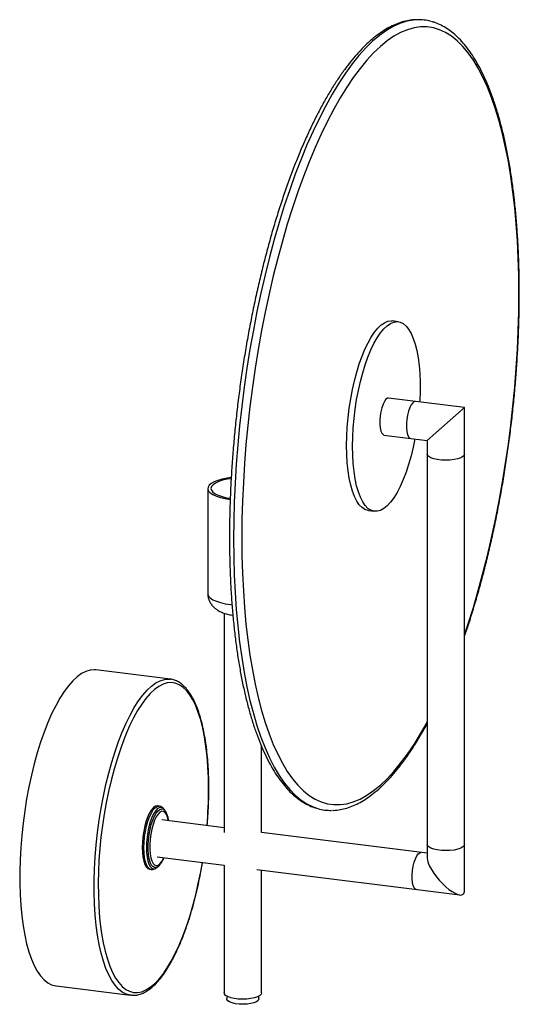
# Paper-space layout '_Dimétrica' of a CAD drawing. Header units: millimetres. Extents: x -18 to 139, y -55 to 254.
import ezdxf

# ---------------------------------------------------------------- set-up
doc = ezdxf.new("R2010")
doc.units = ezdxf.units.MM

psp = doc.layouts.new('_Dimétrica')

# ---------------------------------------------------------------- linework, layer by layer
at = {"color": 7, "linetype": 'Continuous', "lineweight": 25}
for p, q in [((101.17, 158.91), (99.3, 159.15)), ((121.98, 131.95), (98.15, 134.95)), ((110.28, 121.63), (121.98, 131.95)), ((121.98, -19.79), (121.98, 131.95)), ((96.69, 123.34), (110.28, 121.63)), ((110.28, 121.63), (110.28, -9.47)), ((41.38, 106.54), (41.38, 73.54)), ((91.8, 99.62), (93.67, 99.38)), ((46.53, 67.41), (46.53, -1.44)), ((29.64, 46.66), (6.25, 49.61)), ((29.5, 46.68), (29.64, 46.66)), ((58.23, -1.44), (58.23, 25.64)), ((26.12, 6.79), (25.57, 6.86)), ((28.09, 5.22), (27.8, 5.65)), ((28.09, 5.22), (28.33, 4.81)), ((46.53, 0.03), (26.92, 2.5)), ((110.28, -8), (58.23, -1.44)), ((25.46, -9.1), (46.53, -11.76)), ((25.53, -12.37), (25.92, -12.03)), ((46.53, -11.76), (46.53, -51.85)), ((23.07, -12.99), (23.62, -13.05)), ((23.62, -13.05), (23.56, -13.05)), ((56.77, -13.05), (120.52, -21.08)), ((58.23, -51.85), (58.23, -13.23)), ((-6.25, -49.61), (17.14, -52.55)), ((17.45, -52.58), (17.14, -52.55)), ((47.38, -52.87), (47.38, -53.74)), ((57.38, -53.74), (57.38, -52.87))]:
    psp.add_line(p, q, dxfattribs=at)
at = {"color": 8, "linetype": 'Continuous', "lineweight": 25}
psp.add_line((48.49, 70.11), (48.97, 70.05), dxfattribs=at)
at = {"color": 8, "linetype": 'Continuous', "lineweight": 25, "flags": 128}
for points in [[(107.25, 253.74), (105.9, 253.65), (103.82, 253.27), (101.71, 252.59), (99.58, 251.62), (97.44, 250.36), (95.3, 248.81), (93.14, 246.99), (90.99, 244.88), (88.85, 242.5), (86.72, 239.85), (84.6, 236.94), (82.5, 233.78), (80.44, 230.37), (78.4, 226.72), (76.4, 222.84), (74.44, 218.74), (72.52, 214.43), (70.66, 209.91), (68.85, 205.21), (67.1, 200.32), (65.41, 195.27), (63.79, 190.07), (62.24, 184.72), (60.77, 179.23), (59.37, 173.64), (58.05, 167.93), (56.82, 162.14), (55.68, 156.27), (54.63, 150.33), (53.67, 144.35), (52.8, 138.33), (52.03, 132.29), (51.36, 126.25), (50.79, 120.21), (50.32, 114.2), (49.96, 108.22), (49.7, 102.29), (49.54, 96.43), (49.49, 90.64)], [(121.98, 60.6), (123.14, 64.07), (124.76, 69.21), (126.3, 74.5), (127.77, 79.92), (129.17, 85.46), (130.48, 91.11), (131.71, 96.84), (132.85, 102.66), (133.9, 108.54), (134.86, 114.47), (135.73, 120.44), (136.5, 126.43), (137.17, 132.42), (137.74, 138.41), (138.2, 144.37), (138.57, 150.3), (138.83, 156.18), (138.99, 162), (139.04, 167.73), (138.99, 173.38), (138.83, 178.92), (138.57, 184.34), (138.2, 189.62), (137.74, 194.76), (137.17, 199.75), (136.5, 204.56), (135.73, 209.19), (134.86, 213.63), (133.9, 217.87), (132.85, 221.9), (131.71, 225.7), (130.48, 229.27), (129.17, 232.6), (127.77, 235.68), (126.3, 238.5), (124.76, 241.06), (123.14, 243.36), (121.46, 245.37), (119.71, 247.11), (117.91, 248.57), (116.05, 249.73), (114.15, 250.61), (112.19, 251.2), (110.2, 251.49), (108.18, 251.49), (106.12, 251.19), (104.04, 250.6), (101.93, 249.72), (99.82, 248.55), (97.69, 247.09), (95.55, 245.35), (93.42, 243.33), (91.29, 241.03), (89.17, 238.47), (87.07, 235.64), (84.99, 232.55), (82.93, 229.22), (80.9, 225.65), (78.91, 221.84), (76.96, 217.82), (75.05, 213.58), (73.2, 209.13), (71.39, 204.5), (69.65, 199.68), (67.96, 194.7), (66.35, 189.55), (64.8, 184.26), (63.33, 178.84), (61.94, 173.3), (60.62, 167.66), (59.39, 161.92), (58.25, 156.11), (57.2, 150.23), (56.24, 144.29), (55.38, 138.33), (54.61, 132.34), (53.94, 126.35), (53.37, 120.36), (52.9, 114.39), (52.54, 108.46), (52.27, 102.58), (52.12, 96.77), (52.07, 91.03), (52.07, 91.03)], [(106.57, 133.89), (106.2, 133.83), (105.72, 133.49), (105.25, 132.85), (104.81, 131.95), (104.42, 130.85), (104.11, 129.59), (103.9, 128.26), (103.79, 126.92), (103.79, 125.63), (103.9, 124.49), (104.11, 123.53), (104.42, 122.82), (104.81, 122.4), (105.11, 122.28)], [(121.98, 117.36), (121.88, 117), (121.47, 116.57), (120.78, 116.18), (119.84, 115.85), (118.69, 115.61), (117.41, 115.46), (116.06, 115.41), (114.71, 115.47), (113.44, 115.63), (112.32, 115.88), (111.4, 116.22), (110.73, 116.61), (110.36, 117.05), (110.28, 117.36)], [(49.49, 90.64), (49.54, 84.95), (49.7, 79.37), (49.96, 73.9), (50.32, 68.56), (50.79, 63.38), (51.36, 58.34), (52.03, 53.48), (52.8, 48.8), (53.67, 44.31), (54.63, 40.02), (55.68, 35.94), (56.82, 32.09), (58.05, 28.46), (59.37, 25.08), (60.77, 21.95), (62.24, 19.07), (63.79, 16.45), (65.41, 14.1), (67.1, 12.03), (68.85, 10.23), (70.66, 8.72), (72.52, 7.49), (74.44, 6.56), (75.9, 6.05)], [(52.07, 91.03), (52.12, 85.39), (52.27, 79.85), (52.54, 74.43), (52.9, 69.14), (53.37, 64), (53.94, 59.02), (54.61, 54.21), (55.38, 49.57), (56.24, 45.13), (57.2, 40.89), (58.25, 36.87), (59.39, 33.07), (60.62, 29.5), (61.94, 26.17), (63.33, 23.09), (64.8, 20.26), (66.35, 17.7), (67.96, 15.41), (69.65, 13.39), (71.39, 11.65), (73.2, 10.2), (75.05, 9.03), (76.96, 8.15), (78.91, 7.57), (80.9, 7.28), (82.93, 7.28), (84.99, 7.57), (87.07, 8.16), (89.17, 9.05), (91.29, 10.22), (93.42, 11.68), (95.55, 13.42), (97.69, 15.44), (99.82, 17.73), (101.93, 20.3), (104.04, 23.13), (106.12, 26.21), (108.18, 29.54), (110.2, 33.12), (110.28, 33.26)], [(41.38, 73.54), (41.4, 73.35), (41.64, 72.75), (42.18, 72.17), (42.99, 71.63), (44.07, 71.14), (45.36, 70.72), (46.85, 70.37), (48.49, 70.11)], [(17.14, -52.55), (17.02, -52.54), (15.76, -52.2), (14.55, -51.57), (13.39, -50.64), (12.29, -49.43), (11.25, -47.93), (10.29, -46.17), (9.41, -44.15), (8.62, -41.88), (7.91, -39.37), (7.29, -36.65), (6.77, -33.72), (6.36, -30.61), (6.04, -27.33), (5.83, -23.9), (5.72, -20.35), (5.72, -16.7), (5.83, -12.96), (6.04, -9.16), (6.36, -5.32), (6.77, -1.47), (7.29, 2.37), (7.91, 6.18), (8.62, 9.93), (9.41, 13.61), (10.29, 17.19), (11.25, 20.64), (12.29, 23.96), (13.39, 27.11), (14.55, 30.08), (15.76, 32.86), (17.02, 35.42), (18.32, 37.74), (19.64, 39.83), (20.99, 41.65), (22.36, 43.21), (23.73, 44.49), (25.1, 45.48), (26.46, 46.19), (27.79, 46.59), (29.11, 46.7), (29.5, 46.68)], [(41.64, 12.21), (41.59, 15.75), (41.44, 19.17), (41.18, 22.46), (40.82, 25.59), (40.36, 28.55), (39.8, 31.32), (39.15, 33.89), (38.41, 36.23), (37.59, 38.34), (36.69, 40.19), (35.71, 41.79), (34.67, 43.12), (33.56, 44.16), (32.39, 44.93), (31.18, 45.41), (29.93, 45.59), (28.64, 45.48), (27.33, 45.08), (26, 44.4), (24.66, 43.42), (23.31, 42.17), (21.98, 40.64), (20.65, 38.85), (19.35, 36.81), (18.08, 34.53), (16.85, 32.02), (15.66, 29.3), (15.43, 28.73)], [(23.56, -13.05), (23.1, -12.86), (22.6, -12.36), (22.16, -11.58), (21.81, -10.55), (21.55, -9.29), (21.39, -7.84), (21.33, -6.25), (21.39, -4.57), (21.55, -2.84), (21.81, -1.12), (22.16, 0.54), (22.6, 2.08), (23.1, 3.47), (23.66, 4.66), (24.25, 5.61), (24.87, 6.29), (25.48, 6.69), (26.08, 6.79), (26.13, 6.79)], [(27.8, 5.65), (27.74, 5.74), (27.25, 6.22), (26.7, 6.42), (26.13, 6.32), (25.53, 5.94), (24.93, 5.27), (24.36, 4.35), (23.81, 3.2), (23.32, 1.85), (22.9, 0.35), (22.56, -1.26), (22.31, -2.93), (22.15, -4.61), (22.1, -6.24)], [(25.92, -12.03), (25.77, -12.15), (25.19, -12.45), (24.63, -12.46), (24.11, -12.17), (23.65, -11.6), (23.26, -10.76), (22.96, -9.68), (22.75, -8.39), (22.65, -6.94), (22.65, -5.37), (22.75, -3.73), (22.96, -2.07), (23.26, -0.46), (23.65, 1.06), (24.11, 2.45), (24.63, 3.65), (25.19, 4.63), (25.77, 5.36), (26.36, 5.81), (26.93, 5.96), (27.47, 5.82), (27.97, 5.39), (28.09, 5.22)], [(29, 2.24), (28.75, 3.33), (28.39, 4.22), (27.95, 4.85), (27.45, 5.18), (26.91, 5.2), (26.34, 4.91), (25.76, 4.33), (25.2, 3.47), (24.67, 2.37), (24.2, 1.06), (23.81, -0.4), (23.49, -1.97), (23.28, -3.59), (23.17, -5.2), (23.17, -6.73), (23.28, -8.15), (23.49, -9.39), (23.81, -10.41), (24.2, -11.17), (24.67, -11.65), (25.2, -11.82), (25.76, -11.69), (26.34, -11.26), (26.91, -10.54), (27.45, -9.55), (27.54, -9.37)], [(121.98, -5.2), (121.88, -5.57), (121.47, -6), (120.78, -6.39), (119.84, -6.71), (118.69, -6.96), (117.41, -7.11), (116.06, -7.15), (114.71, -7.09), (113.44, -6.93), (112.32, -6.68), (111.4, -6.35), (110.73, -5.95), (110.36, -5.52), (110.28, -5.2)], [(22.1, -6.24), (22.15, -7.79), (22.31, -9.19), (22.56, -10.41), (22.9, -11.42), (23.32, -12.17), (23.81, -12.66), (24.36, -12.85), (24.93, -12.75), (25.53, -12.37)], [(106.84, -19.36), (106.54, -19.24), (106.15, -18.82), (105.84, -18.11), (105.63, -17.15), (105.52, -16), (105.52, -14.72), (105.63, -13.38), (105.84, -12.05), (106.15, -10.79), (106.54, -9.69), (106.98, -8.79), (107.45, -8.15), (107.93, -7.8), (108.3, -7.75)], [(7.43, -28.25), (7.63, -30.17), (8.04, -33.22), (8.55, -36.09), (9.15, -38.76), (9.85, -41.22), (10.63, -43.44), (11.49, -45.42), (12.43, -47.15), (13.44, -48.61), (14.52, -49.8), (15.66, -50.71), (16.85, -51.33), (18.08, -51.66), (19.35, -51.7), (20.65, -51.45), (21.98, -50.9), (23.31, -50.07), (24.66, -48.96), (26, -47.57), (27.33, -45.91), (28.64, -43.99), (29.93, -41.83), (31.18, -39.43), (32.39, -36.82), (33.56, -34), (34.67, -31), (35.71, -27.83), (36.69, -24.5), (37.59, -21.06), (38.41, -17.5), (39.15, -13.85), (39.68, -10.9)]]:
    psp.add_lwpolyline(points, dxfattribs=at)
at = {"color": 7, "linetype": 'Continuous', "lineweight": 25, "flags": 128}
for points in [[(84.95, 120.03), (85, 122.89), (85.16, 125.82), (85.42, 128.78), (85.78, 131.75), (86.24, 134.69), (86.79, 137.59), (87.43, 140.4), (88.15, 143.1), (88.94, 145.66), (89.8, 148.07), (90.71, 150.28), (91.68, 152.29), (92.68, 154.08), (93.71, 155.61), (94.76, 156.89), (95.82, 157.89), (96.87, 158.61), (97.91, 159.04), (98.93, 159.17), (99.3, 159.15)], [(86.82, 119.79), (86.87, 122.66), (87.03, 125.58), (87.29, 128.55), (87.65, 131.51), (88.11, 134.46), (88.66, 137.35), (89.3, 140.16), (90.02, 142.86), (90.81, 145.43), (91.67, 147.83), (92.58, 150.05), (93.55, 152.06), (94.55, 153.84), (95.58, 155.38), (96.63, 156.65), (97.69, 157.66), (98.74, 158.38), (99.78, 158.8), (100.8, 158.94), (101.79, 158.78), (102.73, 158.32), (103.61, 157.57), (104.44, 156.54), (105.2, 155.24), (105.88, 153.68), (106.47, 151.88), (106.98, 149.85), (107.39, 147.61), (107.7, 145.19), (107.91, 142.61), (108.02, 139.9), (108.02, 137.08), (107.91, 134.18), (107.89, 133.73)], [(98.15, 134.95), (97.78, 134.9), (97.3, 134.55), (96.83, 133.91), (96.39, 133.01), (96, 131.91), (95.7, 130.65), (95.48, 129.32), (95.37, 127.98), (95.37, 126.7), (95.48, 125.55), (95.7, 124.59), (96, 123.88), (96.39, 123.46), (96.69, 123.34)], [(106.42, 122.12), (105.88, 119.53), (105.2, 116.77), (104.44, 114.13), (103.61, 111.64), (102.73, 109.33), (101.79, 107.21), (100.8, 105.31), (99.78, 103.65), (98.74, 102.25), (97.69, 101.1), (96.63, 100.24), (95.58, 99.67), (94.55, 99.39), (93.55, 99.4), (92.58, 99.71), (91.67, 100.31), (90.81, 101.2), (90.02, 102.37), (89.3, 103.8), (88.66, 105.49), (88.11, 107.41), (87.65, 109.54), (87.29, 111.87), (87.03, 114.37), (86.87, 117.02), (86.82, 119.79)], [(91.8, 99.62), (91.68, 99.64), (90.71, 99.95), (89.8, 100.55), (88.94, 101.44), (88.15, 102.6), (87.43, 104.04), (86.79, 105.72), (86.24, 107.64), (85.78, 109.78), (85.42, 112.11), (85.16, 114.61), (85, 117.26), (84.95, 120.03)], [(48.71, 109.99), (47.45, 109.81), (45.9, 109.5), (44.52, 109.1), (43.36, 108.64), (42.45, 108.11), (41.81, 107.55), (41.45, 106.95), (41.4, 106.35), (41.64, 105.75), (42.18, 105.17), (42.99, 104.63), (44.07, 104.14), (45.36, 103.71), (46.85, 103.37), (48.49, 103.11)], [(48.67, 109.63), (47.49, 109.44), (46.05, 109.12), (44.8, 108.71), (43.79, 108.24), (43.03, 107.72), (42.56, 107.16), (42.38, 106.58), (42.51, 106), (42.94, 105.44), (43.66, 104.91), (44.64, 104.43), (45.86, 104.01), (47.28, 103.67), (48.43, 103.48)], [(6.25, 49.61), (5.72, 49.65), (4.41, 49.54), (3.07, 49.13), (1.71, 48.43), (0.34, 47.43), (-1.03, 46.15), (-2.39, 44.6), (-3.74, 42.77), (-5.07, 40.69), (-6.37, 38.36), (-7.63, 35.8), (-8.84, 33.03), (-10, 30.06), (-11.1, 26.9), (-12.13, 23.59), (-13.09, 20.13), (-13.97, 16.56), (-14.77, 12.88), (-15.48, 9.12), (-16.09, 5.31), (-16.61, 1.47), (-17.03, -2.38), (-17.35, -6.21), (-17.56, -10.01), (-17.66, -13.75), (-17.66, -17.41), (-17.56, -20.96), (-17.35, -24.38), (-17.03, -27.66), (-16.61, -30.77), (-16.09, -33.7), (-15.48, -36.42), (-14.77, -38.93), (-13.97, -41.2), (-13.09, -43.22), (-12.13, -44.99), (-11.1, -46.48), (-10, -47.69), (-8.84, -48.62), (-7.63, -49.25), (-6.37, -49.59), (-6.25, -49.61)], [(25.57, 6.86), (25.53, 6.86), (24.93, 6.76), (24.32, 6.36), (23.71, 5.68), (23.11, 4.73), (22.55, 3.54), (22.05, 2.15), (21.61, 0.61), (21.26, -1.05), (21, -2.77), (20.84, -4.5), (20.79, -6.18), (20.84, -7.77), (21, -9.22), (21.26, -10.48), (21.61, -11.51), (22.05, -12.29), (22.55, -12.79), (23.07, -12.99)], [(26.52, -11.35), (26.36, -11.56), (25.92, -12.03)], [(110.28, -9.47), (110.36, -10.17), (110.61, -11.05), (111.03, -12.04), (111.6, -13.11), (112.32, -14.22), (113.14, -15.35), (114.06, -16.46), (115.05, -17.51), (116.06, -18.47), (117.08, -19.31), (118.06, -20.02), (118.99, -20.56), (119.84, -20.92), (120.57, -21.09), (121.16, -21.06), (121.6, -20.84)], [(58.23, -51.85), (58.13, -52.22), (57.73, -52.65), (57.03, -53.04), (56.09, -53.36), (54.94, -53.61), (53.66, -53.76), (52.31, -53.8), (50.96, -53.75), (49.69, -53.59), (48.57, -53.33), (47.65, -53), (46.98, -52.6), (46.61, -52.17), (46.53, -51.85)], [(57.38, -53.74), (57.38, -53.82), (57.16, -54.23), (56.65, -54.61), (55.86, -54.94), (54.86, -55.19), (53.7, -55.35), (52.46, -55.41), (51.22, -55.36), (50.04, -55.21), (49.02, -54.97), (48.2, -54.66), (47.65, -54.28), (47.4, -53.87), (47.38, -53.74)]]:
    psp.add_lwpolyline(points, dxfattribs=at)
at = {"color": 7, "linetype": 'Continuous', "lineweight": 25}
for centre, radius, start, end in [((107.56, 239.77), 13.98, 74.1386, 91.2842), ((138.76, -17.62), 131.76, 159.4019, 184.6253), ((79.81, 19.48), 13.99, 253.794, 271.7892), ((120.51, -19.85), 1.47, 317.8812, 2.3859)]:
    psp.add_arc(centre, radius, start, end, dxfattribs=at)
at = {"color": 8, "linetype": 'Continuous', "lineweight": 25}
psp.add_arc((-94.78, 12.43), 136.42, 355.0749, 359.9114, dxfattribs=at)
at = {"color": 7, "linetype": 'Continuous', "lineweight": 25}
for points, knots in [([(106.98, 253.74), (106.85, 253.74), (106.04, 253.76), (104.52, 253.55), (102.44, 253.08), (100.34, 252.32), (98.23, 251.31), (96.11, 250.02), (93.98, 248.48), (91.85, 246.67), (89.73, 244.61), (87.63, 242.3), (85.55, 239.75), (83.49, 236.97), (81.46, 233.96), (79.46, 230.74), (77.5, 227.3), (75.57, 223.66), (73.69, 219.82), (71.85, 215.79), (70.05, 211.59), (68.31, 207.21), (66.61, 202.67), (64.98, 197.98), (63.4, 193.14), (61.89, 188.18), (60.45, 183.08), (59.07, 177.88), (57.76, 172.58), (56.53, 167.18), (55.38, 161.71), (54.3, 156.17), (53.3, 150.57), (52.39, 144.93), (51.57, 139.26), (50.83, 133.57), (50.18, 127.87), (49.62, 122.17), (49.15, 116.49), (48.77, 110.84), (48.48, 105.23), (48.29, 99.67), (48.21, 95.02), (48.2, 92.24), (48.19, 91.27)], [0, 0, 0, 0, 0.0045207, 0.0277894, 0.0512261, 0.0749373, 0.0989683, 0.1233033, 0.1478833, 0.1726325, 0.19748, 0.2223715, 0.2472673, 0.2721448, 0.2969953, 0.3218158, 0.3466065, 0.3713691, 0.3961059, 0.4208198, 0.4455133, 0.470189, 0.4948492, 0.5194958, 0.5441307, 0.5687555, 0.5933715, 0.6179802, 0.6425825, 0.6671795, 0.691772, 0.7163611, 0.7409473, 0.7655314, 0.7901141, 0.814696, 0.8392778, 0.86386, 0.8884431, 0.9130279, 0.9376149, 0.9622049, 0.9867987, 1, 1, 1, 1]), ([(121.98, 60.16), (122.13, 60.58), (122.82, 62.56), (124.01, 66.25), (125.52, 71.22), (126.96, 76.31), (128.34, 81.52), (129.64, 86.83), (130.87, 92.23), (132.02, 97.7), (133.1, 103.24), (134.09, 108.84), (135, 114.48), (135.82, 120.15), (136.56, 125.85), (137.21, 131.55), (137.76, 137.24), (138.23, 142.92), (138.61, 148.57), (138.89, 154.18), (139.08, 159.74), (139.17, 165.24), (139.17, 170.66), (139.08, 175.99), (138.89, 181.22), (138.61, 186.35), (138.23, 191.36), (137.76, 196.24), (137.2, 200.98), (136.55, 205.57), (135.81, 210), (134.98, 214.26), (134.06, 218.35), (133.05, 222.25), (131.96, 225.96), (130.78, 229.47), (129.52, 232.77), (128.17, 235.86), (126.75, 238.73), (125.24, 241.38), (123.65, 243.79), (121.99, 245.95), (120.25, 247.87), (118.44, 249.53), (116.57, 250.92), (114.64, 252.03), (112.99, 252.77), (111.98, 253.04), (111.64, 253.13)], [0, 0, 0, 0, 0.006074, 0.028412, 0.05074, 0.07306, 0.095374, 0.117682, 0.139985, 0.162284, 0.18458, 0.206874, 0.229165, 0.251456, 0.273745, 0.296035, 0.318325, 0.340615, 0.362908, 0.385202, 0.407499, 0.4298, 0.452104, 0.474414, 0.49673, 0.519052, 0.541383, 0.563723, 0.586073, 0.608436, 0.630814, 0.653208, 0.67562, 0.698053, 0.720511, 0.742994, 0.765507, 0.788049, 0.810619, 0.833215, 0.855822, 0.878411, 0.900938, 0.923343, 0.945553, 0.967498, 0.98914, 1, 1, 1, 1]), ([(48.19, 91.27), (48.2, 90.32), (48.2, 87.57), (48.29, 83.08), (48.48, 77.85), (48.76, 72.73), (49.14, 67.72), (49.62, 62.85), (50.18, 58.12), (50.83, 53.53), (51.58, 49.1), (52.41, 44.85), (53.34, 40.77), (54.35, 36.87), (55.44, 33.17), (56.62, 29.66), (57.89, 26.36), (59.23, 23.28), (60.66, 20.42), (62.17, 17.78), (63.76, 15.38), (65.43, 13.22), (67.17, 11.31), (68.98, 9.66), (70.86, 8.28), (72.79, 7.18), (74.38, 6.46), (75.35, 6.21), (75.64, 6.13)], [0, 0, 0, 0, 0.021033, 0.061018, 0.101014, 0.141023, 0.181046, 0.221087, 0.261146, 0.301228, 0.341336, 0.381473, 0.421643, 0.461852, 0.502103, 0.542402, 0.582752, 0.623155, 0.66361, 0.704108, 0.744627, 0.78511, 0.82548, 0.865628, 0.905421, 0.944737, 0.983508, 1, 1, 1, 1]), ([(41.4, 73.55), (41.39, 73.51), (41.35, 73.05), (41.51, 72.21), (41.88, 71.12), (42.44, 70.16), (43.14, 69.34), (43.97, 68.64), (44.95, 68.03), (46.12, 67.51), (47.51, 67.08), (48.6, 66.85), (49.21, 66.77), (49.25, 66.76)], [0, 0, 0, 0, 0.0121428, 0.1143024, 0.2110222, 0.3045885, 0.397625, 0.4933202, 0.5962429, 0.7129213, 0.8482349, 0.9877647, 1, 1, 1, 1]), ([(41.71, 12.33), (41.71, 12.93), (41.7, 14.67), (41.61, 17.47), (41.42, 20.7), (41.14, 23.81), (40.76, 26.77), (40.29, 29.58), (39.73, 32.22), (39.09, 34.68), (38.35, 36.95), (37.54, 39.01), (36.63, 40.85), (35.65, 42.47), (34.57, 43.85), (33.42, 44.97), (32.21, 45.84), (30.93, 46.39), (30.01, 46.66), (29.52, 46.67), (29.47, 46.67)], [0, 0, 0, 0, 0.031596, 0.091695, 0.151831, 0.212011, 0.272245, 0.332548, 0.392936, 0.453428, 0.514047, 0.574815, 0.635745, 0.69682, 0.757919, 0.818701, 0.878634, 0.937163, 0.994183, 1, 1, 1, 1]), ([(80.52, 5.5), (80.63, 5.5), (81.42, 5.48), (82.91, 5.7), (84.99, 6.18), (87.09, 6.95), (89.2, 7.97), (91.32, 9.26), (93.45, 10.81), (95.58, 12.63), (97.7, 14.69), (99.8, 17.01), (101.88, 19.57), (103.93, 22.36), (105.96, 25.37), (107.96, 28.62), (109.4, 31.09), (110.16, 32.54), (110.28, 32.77)], [0, 0, 0, 0, 0.010451, 0.076854, 0.143748, 0.211433, 0.280031, 0.349493, 0.419647, 0.490278, 0.561183, 0.63221, 0.703246, 0.774228, 0.845133, 0.915953, 0.986687, 1, 1, 1, 1]), ([(41.19, 0.71), (41.27, 1.68), (41.45, 3.85), (41.62, 7.17), (41.7, 10.08), (41.71, 11.78), (41.71, 12.33)], [0, 0, 0, 0, 0.246275, 0.549509, 0.852813, 1, 1, 1, 1]), ([(28.04, 5.22), (28.03, 5.26), (27.88, 5.6), (27.53, 6.05), (26.95, 6.53), (26.45, 6.77), (26.18, 6.77), (26.13, 6.77)], [0, 0, 0, 0, 0.044856, 0.384218, 0.677744, 0.950214, 1, 1, 1, 1]), ([(29.09, 2.23), (29.05, 2.47), (28.95, 3.14), (28.72, 3.98), (28.47, 4.49), (28.36, 4.7)], [0, 0, 0, 0, 0.240371, 0.687624, 1, 1, 1, 1]), ([(17.5, -52.56), (17.82, -52.58), (18.58, -52.63), (19.79, -52.39), (21.12, -51.9), (22.47, -51.15), (23.81, -50.14), (25.16, -48.87), (26.49, -47.34), (27.8, -45.58), (29.08, -43.59), (30.33, -41.4), (31.53, -39), (32.69, -36.41), (33.8, -33.65), (34.86, -30.73), (35.85, -27.66), (36.78, -24.47), (37.65, -21.16), (38.43, -17.76), (39.14, -14.34), (39.54, -12.03), (39.73, -10.9)], [0, 0, 0, 0, 0.035193, 0.082901, 0.131291, 0.180863, 0.231578, 0.283049, 0.334853, 0.386691, 0.438434, 0.490057, 0.541566, 0.592977, 0.644306, 0.69557, 0.74678, 0.797949, 0.849085, 0.900196, 0.951288, 1, 1, 1, 1]), ([(23.52, -13.02), (23.58, -13.03), (23.87, -13.12), (24.43, -13.02), (25.08, -12.75), (25.45, -12.42), (25.64, -12.26)], [0, 0, 0, 0, 0.076351, 0.385739, 0.691862, 1, 1, 1, 1]), ([(26.61, -11.23), (26.75, -11.02), (27.11, -10.52), (27.45, -9.87), (27.62, -9.41), (27.63, -9.38)], [0, 0, 0, 0, 0.39585, 0.962553, 1, 1, 1, 1])]:
    psp.add_open_spline(points, degree=3, knots=knots, dxfattribs=at)

doc.saveas('drawing.dxf')
